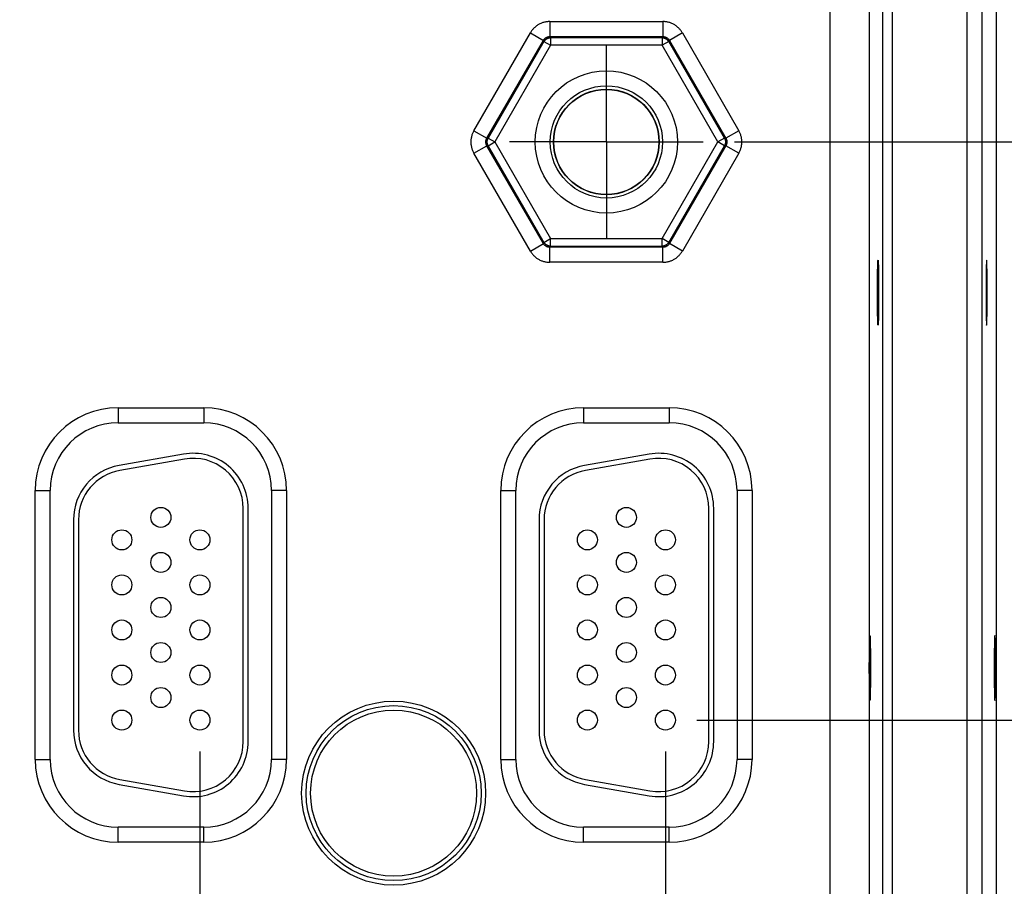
# Model space of a CAD drawing. Header units: inches. Extents: x 0 to 34, y 0 to 22.
# Tile 71 of 83: x 22 to 24, y 14.9 to 16.6. Entities that reach past the tile are written whole.
import ezdxf

# ---------------------------------------------------------------- set-up
doc = ezdxf.new("R2010")
doc.units = ezdxf.units.IN
doc.header["$LTSCALE"] = 1.87
doc.header["$MEASUREMENT"] = 0
doc.linetypes.add('CENTER', pattern=[0.6, 0.375, -0.075, 0.075, -0.075])
doc.layers.get('0').update_dxf_attribs({"linetype": 'CONTINUOUS'})
doc.layers.add('DEFAULT_1', color=7, linetype='CENTER')
doc.layers.add('DIMENSIONS', color=7, linetype='CONTINUOUS')
doc.styles.get("Standard").update_dxf_attribs({"font": 'txt', "width": 0.8})
doc.dimstyles.new('DIMSTYLE_1', dxfattribs={"dimtxt": 0.125, "dimasz": 0.18, "dimexe": 0.18, "dimexo": 0.0625, "dimgap": 0.09, "dimtad": 0, "dimtih": 1, "dimtoh": 1, "dimdec": 3, "dimzin": 4, "dimdsep": 46, "dimtxsty": 'STANDARD', "dimblk": '_FILLED', "dimblk1": '_FILLED', "dimblk2": '_FILLED', "dimcen": 0.09, "dimadec": 0, "dimazin": 0, "dimtp": 0.01, "dimtm": 0.01, "dimtfac": 1, "dimtdec": 3, "dimtofl": 0, "dimtmove": 0, "dimatfit": 3, "dimldrblk": '_FILLED', "dimfxl": 1, "dimtolj": 1, "dimtzin": 4, "dimarcsym": 0})

# ---------------------------------------------------------------- blocks, each defined once
blk = doc.blocks.new('_FILLED')
at = {"color": 0, "linetype": 'BYBLOCK'}
blk.add_solid([(0, 0), (-1, 0.174), (-1, -0.174)], dxfattribs=at)
blk = doc.blocks.new('*D6')
at = {"layer": 'DIMENSIONS', "color": 2, "linetype": 'CONTINUOUS'}
for p, q in [((22.409, 15.184), (22.409, 12.741)), ((23.339, 15.184), (23.339, 12.741)), ((22.409, 12.866), (22.049, 12.866)), ((23.339, 12.866), (23.9404, 12.866))]:
    blk.add_line(p, q, dxfattribs=at)
at = {"layer": 'DIMENSIONS', "color": 2, "linetype": 'CONTINUOUS', "xscale": 0.18, "yscale": 0.18, "zscale": 0.18}
blk.add_blockref('_FILLED', (22.409, 12.866), dxfattribs=at)
at = {"layer": 'DIMENSIONS', "color": 2, "linetype": 'CONTINUOUS', "xscale": 0.18, "yscale": 0.18, "zscale": 0.18, "rotation": 180}
blk.add_blockref('_FILLED', (23.339, 12.866), dxfattribs=at)
at = {"layer": 'DIMENSIONS', "color": 2, "linetype": 'CONTINUOUS', "width": 0.8}
for s, p in [('3x ', (24.0029, 12.8035)), ('.930', (24.3029, 12.8035)), ('[', (24.8279, 12.8035)), ('23.62', (24.9279, 12.8035)), (']', (25.4279, 12.8035))]:
    blk.add_text(s, height=0.125, dxfattribs=at).set_placement(p)
blk = doc.blocks.new('*D7')
at = {"layer": 'DIMENSIONS', "color": 2, "linetype": 'CONTINUOUS'}
for p, q in [((23.4015, 15.2465), (24.875, 15.2465)), ((24.75, 15.2465), (24.75, 14.8064)), ((24.75, 14.3663), (24.75, 14.8064)), ((24.75, 14.8064), (24.75, 14.1494)), ((24.0342, 14.3663), (24.875, 14.3663)), ((24.75, 14.1494), (24.9801, 14.1494))]:
    blk.add_line(p, q, dxfattribs=at)
at = {"layer": 'DIMENSIONS', "color": 2, "linetype": 'CONTINUOUS', "xscale": 0.18, "yscale": 0.18, "zscale": 0.18}
for p, rotation in [((24.75, 15.2465), 90), ((24.75, 14.3663), 270)]:
    blk.add_blockref('_FILLED', p, dxfattribs=dict(at, rotation=rotation))
at = {"layer": 'DIMENSIONS', "color": 2, "linetype": 'CONTINUOUS', "width": 0.8}
for s, p in [('[', (25.5676, 14.0869)), (']', (26.1676, 14.0869)), ('.880', (25.0426, 14.0869)), ('22.36', (25.6676, 14.0869))]:
    blk.add_text(s, height=0.125, dxfattribs=at).set_placement(p)
blk = doc.blocks.new('*D8')
at = {"layer": 'DIMENSIONS', "color": 2, "linetype": 'CONTINUOUS'}
for p, q in [((23.339, 15.184), (23.339, 13.491)), ((24, 14.3349), (24, 13.491)), ((23.339, 13.616), (22.979, 13.616)), ((24, 13.616), (24.54, 13.616))]:
    blk.add_line(p, q, dxfattribs=at)
at = {"layer": 'DIMENSIONS', "color": 2, "linetype": 'CONTINUOUS', "xscale": 0.18, "yscale": 0.18, "zscale": 0.18}
blk.add_blockref('_FILLED', (23.339, 13.616), dxfattribs=at)
at = {"layer": 'DIMENSIONS', "color": 2, "linetype": 'CONTINUOUS', "xscale": 0.18, "yscale": 0.18, "zscale": 0.18, "rotation": 180}
blk.add_blockref('_FILLED', (24, 13.616), dxfattribs=at)
at = {"layer": 'DIMENSIONS', "color": 2, "linetype": 'CONTINUOUS', "width": 0.8}
for s, p in [('.661', (24.6025, 13.5535)), ('[', (25.1275, 13.5535)), ('16.79', (25.2275, 13.5535)), (']', (25.7275, 13.5535))]:
    blk.add_text(s, height=0.125, dxfattribs=at).set_placement(p)
blk = doc.blocks.new('*D9')
at = {"layer": 'DIMENSIONS', "color": 2, "linetype": 'CONTINUOUS'}
for p, q in [((23.4769, 16.4015), (25.625, 16.4015)), ((25.5, 16.4015), (25.5, 15.6425)), ((25.5, 14.3663), (25.5, 15.3925)), ((24.0495, 14.3663), (25.625, 14.3663))]:
    blk.add_line(p, q, dxfattribs=at)
at = {"layer": 'DIMENSIONS', "color": 2, "linetype": 'CONTINUOUS', "xscale": 0.18, "yscale": 0.18, "zscale": 0.18}
for p, rotation in [((25.5, 16.4015), 90), ((25.5, 14.3663), 270)]:
    blk.add_blockref('_FILLED', p, dxfattribs=dict(at, rotation=rotation))
at = {"layer": 'DIMENSIONS', "color": 2, "linetype": 'CONTINUOUS', "width": 0.8}
for s, p in [('2.035', (24.8875, 15.455)), ('[', (25.5125, 15.455)), ('51.7', (25.6125, 15.455)), (']', (26.0125, 15.455))]:
    blk.add_text(s, height=0.125, dxfattribs=at).set_placement(p)

msp = doc.modelspace()

# ---------------------------------------------------------------- linework, layer by layer
at = {"color": 7, "linetype": 'CONTINUOUS'}
for p, q in [((23.941, 17.7348), (23.941, 14.4663)), ((23.971, 17.7348), (23.971, 14.4663)), ((24, 17.7203), (24, 14.4808)), ((23.6678, 14.5392), (23.6678, 17.6619)), ((23.7736, 14.5894), (23.7736, 17.6117)), ((23.7926, 14.5894), (23.7926, 17.6117)), ((23.7458, 17.5839), (23.7458, 14.6172)), ((23.1081, 16.642), (23.3338, 16.642)), ((23.1081, 16.642), (23.1081, 16.612)), ((23.3338, 16.642), (23.3338, 16.612)), ((22.9563, 16.424), (23.0691, 16.6195)), ((22.9822, 16.409), (23.0951, 16.6045)), ((23.0964, 16.6022), (22.9849, 16.409)), ((23.0691, 16.6195), (23.0951, 16.6045)), ((23.0951, 16.6045), (23.0964, 16.6022)), ((23.0964, 16.6022), (23.1094, 16.5947)), ((23.1081, 16.612), (23.3338, 16.612)), ((23.1081, 16.612), (23.1094, 16.6097)), ((23.3325, 16.6097), (23.1094, 16.6097)), ((23.1094, 16.6097), (23.1094, 16.5947)), ((23.3338, 16.612), (23.3325, 16.6097)), ((23.3325, 16.6097), (23.3325, 16.5947)), ((23.3455, 16.6022), (23.3325, 16.5947)), ((23.3468, 16.6045), (23.3455, 16.6022)), ((23.457, 16.409), (23.3455, 16.6022)), ((23.3728, 16.6195), (23.3468, 16.6045)), ((23.3468, 16.6045), (23.4597, 16.409)), ((23.3728, 16.6195), (23.4856, 16.424)), ((23.1094, 16.5947), (22.9979, 16.4015)), ((23.3325, 16.5947), (23.1094, 16.5947)), ((23.444, 16.4015), (23.3325, 16.5947)), ((22.9563, 16.424), (22.9822, 16.409)), ((22.9822, 16.409), (22.9849, 16.409)), ((22.9849, 16.409), (22.9979, 16.4015)), ((23.457, 16.409), (23.444, 16.4015)), ((23.4597, 16.409), (23.457, 16.409)), ((23.4856, 16.424), (23.4597, 16.409)), ((22.9563, 16.3791), (22.9822, 16.394)), ((22.9822, 16.394), (22.9849, 16.394)), ((23.0951, 16.1985), (22.9822, 16.394)), ((22.9849, 16.394), (22.9979, 16.4015)), ((22.9849, 16.394), (23.0964, 16.2009)), ((22.9979, 16.4015), (23.1094, 16.2084)), ((23.3325, 16.2084), (23.444, 16.4015)), ((23.3455, 16.2009), (23.457, 16.394)), ((23.4597, 16.394), (23.3468, 16.1985)), ((23.457, 16.394), (23.444, 16.4015)), ((23.4597, 16.394), (23.457, 16.394)), ((23.4856, 16.3791), (23.4597, 16.394)), ((23.0691, 16.1836), (22.9563, 16.3791)), ((23.4856, 16.3791), (23.3728, 16.1836)), ((23.0691, 16.1836), (23.0951, 16.1985)), ((23.0951, 16.1985), (23.0964, 16.2009)), ((23.0964, 16.2009), (23.1094, 16.2084)), ((23.1081, 16.1911), (23.1094, 16.1934)), ((23.3338, 16.1911), (23.1081, 16.1911)), ((23.1081, 16.1611), (23.1081, 16.1911)), ((23.1094, 16.2084), (23.3325, 16.2084)), ((23.1094, 16.1934), (23.1094, 16.2084)), ((23.1094, 16.1934), (23.3325, 16.1934)), ((23.3455, 16.2009), (23.3325, 16.2084)), ((23.3325, 16.1934), (23.3325, 16.2084)), ((23.3338, 16.1911), (23.3325, 16.1934)), ((23.3338, 16.1611), (23.3338, 16.1911)), ((23.3468, 16.1985), (23.3455, 16.2009)), ((23.3728, 16.1836), (23.3468, 16.1985)), ((23.3338, 16.1611), (23.1081, 16.1611)), ((22.2455, 15.8706), (22.4165, 15.8706)), ((22.2455, 15.8706), (22.2455, 15.8406)), ((22.4165, 15.8706), (22.4165, 15.8406)), ((23.1755, 15.8706), (23.3465, 15.8706)), ((23.1755, 15.8706), (23.1755, 15.8406)), ((23.3465, 15.8706), (23.3465, 15.8406)), ((22.2455, 15.8406), (22.4165, 15.8406)), ((23.1755, 15.8406), (23.3465, 15.8406)), ((22.3764, 15.7779), (22.2474, 15.7551)), ((23.3064, 15.7779), (23.1774, 15.7551)), ((22.3781, 15.768), (22.2491, 15.7453)), ((23.3081, 15.768), (23.1791, 15.7453)), ((22.0799, 15.705), (22.1099, 15.705)), ((22.0799, 15.168), (22.0799, 15.705)), ((22.1099, 15.168), (22.1099, 15.705)), ((22.582, 15.705), (22.552, 15.705)), ((22.552, 15.705), (22.552, 15.168)), ((22.582, 15.705), (22.582, 15.168)), ((23.0099, 15.705), (23.0399, 15.705)), ((23.0099, 15.168), (23.0099, 15.705)), ((23.0399, 15.168), (23.0399, 15.705)), ((23.512, 15.705), (23.482, 15.705)), ((23.482, 15.705), (23.482, 15.168)), ((23.512, 15.705), (23.512, 15.168)), ((22.4955, 15.2035), (22.4955, 15.6695)), ((22.5055, 15.2035), (22.5055, 15.6695)), ((23.4255, 15.2035), (23.4255, 15.6695)), ((23.4355, 15.2035), (23.4355, 15.6695)), ((22.1565, 15.6468), (22.1565, 15.2263)), ((22.1665, 15.6468), (22.1665, 15.2263)), ((23.0865, 15.6468), (23.0865, 15.2263)), ((23.0965, 15.6468), (23.0965, 15.2263)), ((22.0799, 15.168), (22.1099, 15.168)), ((22.582, 15.168), (22.552, 15.168)), ((23.0099, 15.168), (23.0399, 15.168)), ((23.512, 15.168), (23.482, 15.168)), ((22.2491, 15.1278), (22.3781, 15.1051)), ((23.1791, 15.1278), (23.3081, 15.1051)), ((22.2474, 15.118), (22.3764, 15.0952)), ((23.1774, 15.118), (23.3064, 15.0952)), ((22.4165, 15.0325), (22.2455, 15.0325)), ((22.2455, 15.0025), (22.2455, 15.0325)), ((22.4165, 15.0025), (22.4165, 15.0325)), ((23.3465, 15.0325), (23.1755, 15.0325)), ((23.1755, 15.0025), (23.1755, 15.0325)), ((23.3465, 15.0025), (23.3465, 15.0325)), ((22.4165, 15.0025), (22.2455, 15.0025)), ((23.3465, 15.0025), (23.1755, 15.0025))]:
    msp.add_line(p, q, dxfattribs=at)
for centre, radius in [((23.221, 16.4015), 0.1421), ((23.221, 16.4015), 0.1121), ((23.221, 16.4015), 0.1055), ((23.221, 16.4015), 0.105), ((22.331, 15.6515), 0.02), ((23.261, 15.6515), 0.02), ((22.253, 15.6065), 0.02), ((22.409, 15.6065), 0.02), ((23.183, 15.6065), 0.02), ((23.339, 15.6065), 0.02), ((22.331, 15.5615), 0.02), ((23.261, 15.5615), 0.02), ((22.253, 15.5165), 0.02), ((22.409, 15.5165), 0.02), ((23.183, 15.5165), 0.02), ((23.339, 15.5165), 0.02), ((22.331, 15.4715), 0.02), ((23.261, 15.4715), 0.02), ((22.253, 15.4265), 0.02), ((22.409, 15.4265), 0.02), ((23.183, 15.4265), 0.02), ((23.339, 15.4265), 0.02), ((22.331, 15.3815), 0.02), ((23.261, 15.3815), 0.02), ((22.253, 15.3365), 0.02), ((22.409, 15.3365), 0.02), ((23.183, 15.3365), 0.02), ((23.339, 15.3365), 0.02), ((22.331, 15.2915), 0.02), ((23.261, 15.2915), 0.02), ((22.796, 15.1005), 0.1838), ((22.253, 15.2465), 0.02), ((22.409, 15.2465), 0.02), ((22.796, 15.1005), 0.1748), ((22.796, 15.1005), 0.1748), ((22.796, 15.1005), 0.1658), ((23.183, 15.2465), 0.02), ((23.339, 15.2465), 0.02)]:
    msp.add_circle(centre, radius, dxfattribs=at)
for centre, radius, start, end in [((22.2455, 15.705), 0.1655, 90, 180), ((22.4165, 15.705), 0.1655, 0, 90), ((23.1755, 15.705), 0.1655, 90, 180), ((23.3465, 15.705), 0.1655, 0, 90), ((22.2455, 15.705), 0.1355, 90, 180), ((22.4165, 15.705), 0.1355, 0, 90), ((23.1755, 15.705), 0.1355, 90, 180), ((23.3465, 15.705), 0.1355, 0, 90), ((22.3955, 15.6695), 0.11, 0, 100), ((23.3255, 15.6695), 0.11, 0, 100), ((22.3955, 15.6695), 0.1, 0, 100), ((23.3255, 15.6695), 0.1, 0, 100), ((22.2665, 15.6468), 0.11, 100, 180), ((22.2665, 15.6468), 0.1, 100, 180), ((23.1965, 15.6468), 0.11, 100, 180), ((23.1965, 15.6468), 0.1, 100, 180), ((22.2665, 15.2263), 0.11, 180, 260), ((22.2665, 15.2263), 0.1, 180, 260), ((23.1965, 15.2263), 0.11, 180, 260), ((23.1965, 15.2263), 0.1, 180, 260), ((22.3955, 15.2035), 0.11, 260, 360), ((22.3955, 15.2035), 0.1, 260, 360), ((23.3255, 15.2035), 0.11, 260, 360), ((23.3255, 15.2035), 0.1, 260, 360), ((22.2455, 15.168), 0.1655, 180, 270), ((22.2455, 15.168), 0.1355, 180, 270), ((22.4165, 15.168), 0.1355, 270, 360), ((22.4165, 15.168), 0.1655, 270, 360), ((23.1755, 15.168), 0.1655, 180, 270), ((23.1755, 15.168), 0.1355, 180, 270), ((23.3465, 15.168), 0.1355, 270, 360), ((23.3465, 15.168), 0.1655, 270, 360)]:
    msp.add_arc(centre, radius, start, end, dxfattribs=at)
for points, knots in [([(23.1081, 16.642), (23.1071, 16.642), (23.105, 16.6419), (23.1019, 16.6416), (23.0988, 16.6411), (23.0957, 16.6403), (23.0927, 16.6394), (23.0898, 16.6382), (23.087, 16.6368), (23.0842, 16.6352), (23.0816, 16.6334), (23.0791, 16.6315), (23.0768, 16.6294), (23.0746, 16.6271), (23.0726, 16.6247), (23.0708, 16.6222), (23.0697, 16.6204), (23.0691, 16.6195)], [0, 0, 0, 0, 0.065846, 0.132034, 0.198526, 0.265271, 0.33221, 0.399283, 0.466431, 0.533602, 0.600748, 0.667814, 0.734746, 0.801485, 0.867972, 0.934157, 1, 1, 1, 1]), ([(23.3728, 16.6195), (23.3723, 16.6204), (23.3712, 16.6222), (23.3693, 16.6247), (23.3673, 16.6271), (23.3651, 16.6294), (23.3628, 16.6315), (23.3603, 16.6334), (23.3577, 16.6352), (23.3549, 16.6368), (23.3521, 16.6382), (23.3492, 16.6394), (23.3462, 16.6403), (23.3431, 16.6411), (23.34, 16.6416), (23.3369, 16.6419), (23.3349, 16.642), (23.3338, 16.642)], [0, 0, 0, 0, 0.065846, 0.132034, 0.198526, 0.265271, 0.33221, 0.399283, 0.466431, 0.533602, 0.600748, 0.667814, 0.734746, 0.801485, 0.867972, 0.934157, 1, 1, 1, 1]), ([(23.0951, 16.6045), (23.0953, 16.6049), (23.0958, 16.6056), (23.0966, 16.6067), (23.0975, 16.6077), (23.0984, 16.6085), (23.0995, 16.6093), (23.1006, 16.61), (23.1017, 16.6106), (23.1029, 16.6111), (23.1042, 16.6115), (23.1055, 16.6118), (23.1068, 16.612), (23.1076, 16.612), (23.1081, 16.612)], [0, 0, 0, 0, 0.083401, 0.166741, 0.250039, 0.333304, 0.416548, 0.49979, 0.583042, 0.666323, 0.749646, 0.833025, 0.916468, 1, 1, 1, 1]), ([(23.0964, 16.6022), (23.0967, 16.6026), (23.0971, 16.6033), (23.0979, 16.6044), (23.0988, 16.6053), (23.0998, 16.6062), (23.1008, 16.607), (23.1019, 16.6077), (23.1031, 16.6083), (23.1043, 16.6088), (23.1055, 16.6092), (23.1068, 16.6095), (23.1081, 16.6097), (23.109, 16.6097), (23.1094, 16.6097)], [0, 0, 0, 0, 0.083325, 0.166654, 0.249987, 0.333323, 0.416661, 0.5, 0.583339, 0.666677, 0.750013, 0.833346, 0.916675, 1, 1, 1, 1]), ([(23.3325, 16.6097), (23.3329, 16.6097), (23.3338, 16.6097), (23.3351, 16.6095), (23.3363, 16.6092), (23.3376, 16.6088), (23.3388, 16.6083), (23.3399, 16.6077), (23.3411, 16.607), (23.3421, 16.6062), (23.3431, 16.6053), (23.344, 16.6044), (23.3448, 16.6033), (23.3452, 16.6026), (23.3455, 16.6022)], [0, 0, 0, 0, 0.082784, 0.165176, 0.247563, 0.330222, 0.413313, 0.496879, 0.580865, 0.665127, 0.749451, 0.833574, 0.917197, 1, 1, 1, 1]), ([(23.3338, 16.612), (23.3343, 16.612), (23.3351, 16.612), (23.3364, 16.6118), (23.3377, 16.6115), (23.339, 16.6111), (23.3402, 16.6106), (23.3413, 16.61), (23.3424, 16.6093), (23.3435, 16.6085), (23.3444, 16.6077), (23.3453, 16.6067), (23.3461, 16.6057), (23.3466, 16.6049), (23.3468, 16.6045)], [0, 0, 0, 0, 0.083401, 0.166741, 0.250039, 0.333304, 0.416548, 0.49979, 0.583042, 0.666323, 0.749646, 0.833025, 0.916468, 1, 1, 1, 1]), ([(22.9563, 16.424), (22.9557, 16.4231), (22.9548, 16.4213), (22.9535, 16.4185), (22.9524, 16.4155), (22.9516, 16.4125), (22.9509, 16.4094), (22.9505, 16.4063), (22.9502, 16.4031), (22.9502, 16.4), (22.9505, 16.3968), (22.9509, 16.3937), (22.9516, 16.3906), (22.9524, 16.3876), (22.9535, 16.3846), (22.9548, 16.3818), (22.9557, 16.3799), (22.9563, 16.3791)], [0, 0, 0, 0, 0.065846, 0.132034, 0.198526, 0.265271, 0.33221, 0.399283, 0.466431, 0.533602, 0.600748, 0.667814, 0.734746, 0.801485, 0.867972, 0.934157, 1, 1, 1, 1]), ([(22.9822, 16.394), (22.982, 16.3944), (22.9816, 16.3952), (22.9811, 16.3964), (22.9807, 16.3977), (22.9804, 16.3989), (22.9803, 16.4002), (22.9802, 16.4015), (22.9803, 16.4028), (22.9804, 16.4041), (22.9807, 16.4054), (22.9811, 16.4067), (22.9816, 16.4079), (22.982, 16.4087), (22.9822, 16.409)], [0, 0, 0, 0, 0.083401, 0.166741, 0.250039, 0.333304, 0.416548, 0.49979, 0.583042, 0.666323, 0.749646, 0.833025, 0.916468, 1, 1, 1, 1]), ([(22.9849, 16.394), (22.9847, 16.3944), (22.9843, 16.3952), (22.9838, 16.3964), (22.9834, 16.3976), (22.9831, 16.3989), (22.983, 16.4002), (22.9829, 16.4015), (22.9829, 16.4028), (22.9831, 16.4041), (22.9834, 16.4054), (22.9838, 16.4067), (22.9843, 16.4079), (22.9847, 16.4087), (22.9849, 16.409)], [0, 0, 0, 0, 0.082784, 0.165176, 0.247563, 0.330222, 0.413313, 0.496879, 0.580865, 0.665127, 0.749451, 0.833574, 0.917197, 1, 1, 1, 1]), ([(23.457, 16.409), (23.4572, 16.4087), (23.4576, 16.4079), (23.4581, 16.4067), (23.4585, 16.4054), (23.4588, 16.4041), (23.459, 16.4028), (23.459, 16.4015), (23.459, 16.4002), (23.4588, 16.3989), (23.4585, 16.3976), (23.4581, 16.3964), (23.4576, 16.3952), (23.4572, 16.3944), (23.457, 16.394)], [0, 0, 0, 0, 0.082803, 0.166426, 0.250549, 0.334873, 0.419135, 0.503121, 0.586687, 0.669778, 0.752437, 0.834824, 0.917216, 1, 1, 1, 1]), ([(23.4597, 16.409), (23.4599, 16.4087), (23.4603, 16.4079), (23.4608, 16.4067), (23.4612, 16.4054), (23.4615, 16.4041), (23.4617, 16.4029), (23.4617, 16.4015), (23.4617, 16.4002), (23.4615, 16.3989), (23.4612, 16.3977), (23.4608, 16.3964), (23.4603, 16.3952), (23.4599, 16.3944), (23.4597, 16.394)], [0, 0, 0, 0, 0.083401, 0.166741, 0.250039, 0.333304, 0.416548, 0.49979, 0.583042, 0.666323, 0.749646, 0.833025, 0.916468, 1, 1, 1, 1]), ([(23.4856, 16.3791), (23.4862, 16.3799), (23.4871, 16.3818), (23.4884, 16.3846), (23.4895, 16.3876), (23.4904, 16.3906), (23.491, 16.3937), (23.4915, 16.3968), (23.4917, 16.4), (23.4917, 16.4031), (23.4915, 16.4063), (23.491, 16.4094), (23.4904, 16.4125), (23.4895, 16.4155), (23.4884, 16.4185), (23.4871, 16.4213), (23.4862, 16.4231), (23.4856, 16.424)], [0, 0, 0, 0, 0.065846, 0.132034, 0.198526, 0.265271, 0.33221, 0.399283, 0.466431, 0.533602, 0.600748, 0.667814, 0.734746, 0.801485, 0.867972, 0.934157, 1, 1, 1, 1]), ([(23.1081, 16.1911), (23.1076, 16.1911), (23.1068, 16.1911), (23.1055, 16.1913), (23.1042, 16.1915), (23.1029, 16.1919), (23.1017, 16.1924), (23.1006, 16.193), (23.0995, 16.1937), (23.0984, 16.1945), (23.0975, 16.1954), (23.0966, 16.1964), (23.0958, 16.1974), (23.0953, 16.1982), (23.0951, 16.1985)], [0, 0, 0, 0, 0.083401, 0.166741, 0.250039, 0.333304, 0.416548, 0.49979, 0.583042, 0.666323, 0.749646, 0.833025, 0.916468, 1, 1, 1, 1]), ([(23.1094, 16.1934), (23.109, 16.1934), (23.1081, 16.1934), (23.1068, 16.1936), (23.1055, 16.1939), (23.1043, 16.1943), (23.1031, 16.1948), (23.1019, 16.1954), (23.1008, 16.1961), (23.0998, 16.1969), (23.0988, 16.1978), (23.0979, 16.1987), (23.0971, 16.1998), (23.0967, 16.2005), (23.0964, 16.2009)], [0, 0, 0, 0, 0.083325, 0.166654, 0.249987, 0.333323, 0.416661, 0.5, 0.583339, 0.666677, 0.750013, 0.833346, 0.916675, 1, 1, 1, 1]), ([(23.3455, 16.2009), (23.3452, 16.2005), (23.3448, 16.1998), (23.344, 16.1987), (23.3431, 16.1978), (23.3421, 16.1969), (23.3411, 16.1961), (23.34, 16.1954), (23.3388, 16.1948), (23.3376, 16.1943), (23.3364, 16.1939), (23.3351, 16.1936), (23.3338, 16.1934), (23.3329, 16.1934), (23.3325, 16.1934)], [0, 0, 0, 0, 0.083325, 0.166654, 0.249987, 0.333323, 0.416661, 0.5, 0.583339, 0.666677, 0.750013, 0.833346, 0.916675, 1, 1, 1, 1]), ([(23.3468, 16.1985), (23.3466, 16.1982), (23.3461, 16.1974), (23.3453, 16.1964), (23.3444, 16.1954), (23.3435, 16.1945), (23.3424, 16.1937), (23.3413, 16.193), (23.3402, 16.1924), (23.339, 16.1919), (23.3377, 16.1915), (23.3364, 16.1913), (23.3351, 16.1911), (23.3343, 16.1911), (23.3338, 16.1911)], [0, 0, 0, 0, 0.083401, 0.166741, 0.250039, 0.333304, 0.416548, 0.49979, 0.583042, 0.666323, 0.749646, 0.833025, 0.916468, 1, 1, 1, 1]), ([(23.0691, 16.1836), (23.0697, 16.1827), (23.0708, 16.1809), (23.0726, 16.1784), (23.0746, 16.176), (23.0768, 16.1737), (23.0791, 16.1716), (23.0816, 16.1696), (23.0842, 16.1679), (23.087, 16.1663), (23.0898, 16.1649), (23.0927, 16.1637), (23.0957, 16.1628), (23.0988, 16.162), (23.1019, 16.1615), (23.105, 16.1611), (23.1071, 16.1611), (23.1081, 16.1611)], [0, 0, 0, 0, 0.065846, 0.132034, 0.198526, 0.265271, 0.33221, 0.399283, 0.466431, 0.533602, 0.600748, 0.667814, 0.734746, 0.801485, 0.867972, 0.934157, 1, 1, 1, 1]), ([(23.3338, 16.1611), (23.3349, 16.1611), (23.3369, 16.1611), (23.34, 16.1615), (23.3431, 16.162), (23.3462, 16.1628), (23.3492, 16.1637), (23.3521, 16.1649), (23.3549, 16.1663), (23.3577, 16.1679), (23.3603, 16.1696), (23.3628, 16.1716), (23.3651, 16.1737), (23.3673, 16.176), (23.3693, 16.1784), (23.3712, 16.1809), (23.3723, 16.1827), (23.3728, 16.1836)], [0, 0, 0, 0, 0.065846, 0.132034, 0.198526, 0.265271, 0.33221, 0.399283, 0.466431, 0.533602, 0.600748, 0.667814, 0.734746, 0.801485, 0.867972, 0.934157, 1, 1, 1, 1]), ([(23.7638, 16.0356), (23.7637, 16.0356), (23.7637, 16.0358), (23.7636, 16.0362), (23.7636, 16.0369), (23.7635, 16.0378), (23.7634, 16.039), (23.7633, 16.0404), (23.7633, 16.0421), (23.7632, 16.044), (23.7632, 16.0462), (23.7631, 16.0486), (23.763, 16.0511), (23.763, 16.0539), (23.7629, 16.0569), (23.7629, 16.0601), (23.7628, 16.0634), (23.7628, 16.0669), (23.7628, 16.0705), (23.7627, 16.0743), (23.7627, 16.0781), (23.7627, 16.0821), (23.7627, 16.0861), (23.7627, 16.0902), (23.7626, 16.0943), (23.7626, 16.0985), (23.7626, 16.1026), (23.7626, 16.1068), (23.7627, 16.1109), (23.7627, 16.115), (23.7627, 16.119), (23.7627, 16.1229), (23.7627, 16.1268), (23.7628, 16.1305), (23.7628, 16.1342), (23.7628, 16.1377), (23.7629, 16.141), (23.7629, 16.1442), (23.763, 16.1471), (23.763, 16.1499), (23.7631, 16.1525), (23.7632, 16.1549), (23.7632, 16.1571), (23.7633, 16.159), (23.7633, 16.1607), (23.7634, 16.1621), (23.7635, 16.1633), (23.7636, 16.1642), (23.7636, 16.1649), (23.7637, 16.1652), (23.7637, 16.1655), (23.7638, 16.1655)], [0, 0, 0, 0, 0.001167, 0.004296, 0.009443, 0.016584, 0.025711, 0.0368, 0.049784, 0.064586, 0.081202, 0.099556, 0.119532, 0.14104, 0.164068, 0.188488, 0.214145, 0.240962, 0.268896, 0.297778, 0.327431, 0.357816, 0.388832, 0.420287, 0.452004, 0.483968, 0.516032, 0.547996, 0.579713, 0.611168, 0.642184, 0.672569, 0.702222, 0.731104, 0.759038, 0.785855, 0.811512, 0.835932, 0.85896, 0.880468, 0.900444, 0.918798, 0.935414, 0.950216, 0.9632, 0.974289, 0.983416, 0.990557, 0.995704, 0.998833, 1, 1, 1, 1]), ([(23.7638, 16.1655), (23.7638, 16.1655), (23.7639, 16.1652), (23.7639, 16.1649), (23.764, 16.1642), (23.7641, 16.1633), (23.7641, 16.1621), (23.7642, 16.1607), (23.7643, 16.159), (23.7643, 16.1571), (23.7644, 16.1549), (23.7645, 16.1525), (23.7645, 16.1499), (23.7646, 16.1471), (23.7646, 16.1442), (23.7647, 16.141), (23.7647, 16.1377), (23.7647, 16.1342), (23.7648, 16.1305), (23.7648, 16.1268), (23.7648, 16.1229), (23.7649, 16.119), (23.7649, 16.115), (23.7649, 16.1109), (23.7649, 16.1068), (23.7649, 16.1026), (23.7649, 16.0985), (23.7649, 16.0943), (23.7649, 16.0902), (23.7649, 16.0861), (23.7649, 16.0821), (23.7648, 16.0781), (23.7648, 16.0743), (23.7648, 16.0705), (23.7647, 16.0669), (23.7647, 16.0634), (23.7647, 16.0601), (23.7646, 16.0569), (23.7646, 16.0539), (23.7645, 16.0511), (23.7645, 16.0486), (23.7644, 16.0462), (23.7643, 16.044), (23.7643, 16.0421), (23.7642, 16.0404), (23.7641, 16.039), (23.7641, 16.0378), (23.764, 16.0369), (23.7639, 16.0362), (23.7639, 16.0358), (23.7638, 16.0356), (23.7638, 16.0356)], [0, 0, 0, 0, 0.001167, 0.004296, 0.009443, 0.016584, 0.025711, 0.0368, 0.049784, 0.064586, 0.081202, 0.099556, 0.119532, 0.14104, 0.164068, 0.188488, 0.214145, 0.240962, 0.268896, 0.297778, 0.327431, 0.357816, 0.388832, 0.420287, 0.452004, 0.483968, 0.516032, 0.547996, 0.579713, 0.611168, 0.642184, 0.672569, 0.702222, 0.731104, 0.759038, 0.785855, 0.811512, 0.835932, 0.85896, 0.880468, 0.900444, 0.918798, 0.935414, 0.950216, 0.9632, 0.974289, 0.983416, 0.990557, 0.995704, 0.998833, 1, 1, 1, 1]), ([(23.9806, 16.1655), (23.9806, 16.1655), (23.9806, 16.1652), (23.9805, 16.1649), (23.9804, 16.1642), (23.9804, 16.1633), (23.9803, 16.1621), (23.9802, 16.1607), (23.9802, 16.159), (23.9801, 16.1571), (23.98, 16.1549), (23.98, 16.1525), (23.9799, 16.1499), (23.9799, 16.1471), (23.9798, 16.1442), (23.9798, 16.141), (23.9797, 16.1377), (23.9797, 16.1342), (23.9796, 16.1305), (23.9796, 16.1268), (23.9796, 16.1229), (23.9796, 16.119), (23.9795, 16.115), (23.9795, 16.1109), (23.9795, 16.1068), (23.9795, 16.1026), (23.9795, 16.0985), (23.9795, 16.0943), (23.9795, 16.0902), (23.9795, 16.0861), (23.9796, 16.0821), (23.9796, 16.0781), (23.9796, 16.0743), (23.9796, 16.0705), (23.9797, 16.0669), (23.9797, 16.0634), (23.9798, 16.0601), (23.9798, 16.0569), (23.9799, 16.0539), (23.9799, 16.0511), (23.98, 16.0486), (23.98, 16.0462), (23.9801, 16.044), (23.9802, 16.0421), (23.9802, 16.0404), (23.9803, 16.039), (23.9804, 16.0378), (23.9804, 16.0369), (23.9805, 16.0362), (23.9806, 16.0358), (23.9806, 16.0356), (23.9806, 16.0356)], [0, 0, 0, 0, 0.001167, 0.004296, 0.009443, 0.016584, 0.025711, 0.0368, 0.049784, 0.064586, 0.081202, 0.099556, 0.119532, 0.14104, 0.164068, 0.188488, 0.214145, 0.240962, 0.268896, 0.297778, 0.327431, 0.357816, 0.388832, 0.420287, 0.452004, 0.483968, 0.516032, 0.547996, 0.579713, 0.611168, 0.642184, 0.672569, 0.702222, 0.731104, 0.759038, 0.785855, 0.811512, 0.835932, 0.85896, 0.880468, 0.900444, 0.918798, 0.935414, 0.950216, 0.9632, 0.974289, 0.983416, 0.990557, 0.995704, 0.998833, 1, 1, 1, 1]), ([(23.9806, 16.0356), (23.9807, 16.0356), (23.9807, 16.0358), (23.9808, 16.0362), (23.9809, 16.0369), (23.9809, 16.0378), (23.981, 16.039), (23.9811, 16.0404), (23.9811, 16.0421), (23.9812, 16.044), (23.9813, 16.0462), (23.9813, 16.0486), (23.9814, 16.0511), (23.9814, 16.0539), (23.9815, 16.0569), (23.9815, 16.0601), (23.9816, 16.0634), (23.9816, 16.0669), (23.9817, 16.0705), (23.9817, 16.0743), (23.9817, 16.0781), (23.9817, 16.0821), (23.9818, 16.0861), (23.9818, 16.0902), (23.9818, 16.0943), (23.9818, 16.0985), (23.9818, 16.1026), (23.9818, 16.1068), (23.9818, 16.1109), (23.9818, 16.115), (23.9817, 16.119), (23.9817, 16.1229), (23.9817, 16.1268), (23.9817, 16.1305), (23.9816, 16.1342), (23.9816, 16.1377), (23.9815, 16.141), (23.9815, 16.1442), (23.9814, 16.1471), (23.9814, 16.1499), (23.9813, 16.1525), (23.9813, 16.1549), (23.9812, 16.1571), (23.9811, 16.159), (23.9811, 16.1607), (23.981, 16.1621), (23.9809, 16.1633), (23.9809, 16.1642), (23.9808, 16.1649), (23.9807, 16.1652), (23.9807, 16.1655), (23.9806, 16.1655)], [0, 0, 0, 0, 0.001167, 0.004296, 0.009443, 0.016584, 0.025711, 0.0368, 0.049784, 0.064586, 0.081202, 0.099556, 0.119532, 0.14104, 0.164068, 0.188488, 0.214145, 0.240962, 0.268896, 0.297778, 0.327431, 0.357816, 0.388832, 0.420287, 0.452004, 0.483968, 0.516032, 0.547996, 0.579713, 0.611168, 0.642184, 0.672569, 0.702222, 0.731104, 0.759038, 0.785855, 0.811512, 0.835932, 0.85896, 0.880468, 0.900444, 0.918798, 0.935414, 0.950216, 0.9632, 0.974289, 0.983416, 0.990557, 0.995704, 0.998833, 1, 1, 1, 1]), ([(23.7475, 15.2856), (23.7474, 15.2856), (23.7474, 15.2858), (23.7473, 15.2862), (23.7472, 15.2869), (23.7472, 15.2878), (23.7471, 15.289), (23.747, 15.2904), (23.747, 15.2921), (23.7469, 15.294), (23.7468, 15.2962), (23.7468, 15.2986), (23.7467, 15.3011), (23.7467, 15.3039), (23.7466, 15.3069), (23.7466, 15.3101), (23.7465, 15.3134), (23.7465, 15.3169), (23.7465, 15.3205), (23.7464, 15.3243), (23.7464, 15.3281), (23.7464, 15.3321), (23.7464, 15.3361), (23.7463, 15.3402), (23.7463, 15.3443), (23.7463, 15.3485), (23.7463, 15.3526), (23.7463, 15.3568), (23.7463, 15.3609), (23.7464, 15.365), (23.7464, 15.369), (23.7464, 15.3729), (23.7464, 15.3768), (23.7465, 15.3805), (23.7465, 15.3842), (23.7465, 15.3877), (23.7466, 15.391), (23.7466, 15.3942), (23.7467, 15.3971), (23.7467, 15.3999), (23.7468, 15.4025), (23.7468, 15.4049), (23.7469, 15.4071), (23.747, 15.409), (23.747, 15.4107), (23.7471, 15.4121), (23.7472, 15.4133), (23.7472, 15.4142), (23.7473, 15.4149), (23.7474, 15.4152), (23.7474, 15.4155), (23.7475, 15.4155)], [0, 0, 0, 0, 0.001167, 0.004296, 0.009443, 0.016584, 0.025711, 0.0368, 0.049784, 0.064586, 0.081202, 0.099556, 0.119532, 0.14104, 0.164068, 0.188488, 0.214145, 0.240962, 0.268896, 0.297778, 0.327431, 0.357816, 0.388832, 0.420287, 0.452004, 0.483968, 0.516032, 0.547996, 0.579713, 0.611168, 0.642184, 0.672569, 0.702222, 0.731104, 0.759038, 0.785855, 0.811512, 0.835932, 0.85896, 0.880468, 0.900444, 0.918798, 0.935414, 0.950216, 0.9632, 0.974289, 0.983416, 0.990557, 0.995704, 0.998833, 1, 1, 1, 1]), ([(23.7475, 15.4155), (23.7475, 15.4155), (23.7475, 15.4152), (23.7476, 15.4149), (23.7477, 15.4142), (23.7478, 15.4133), (23.7478, 15.4121), (23.7479, 15.4107), (23.748, 15.409), (23.748, 15.4071), (23.7481, 15.4049), (23.7481, 15.4025), (23.7482, 15.3999), (23.7482, 15.3971), (23.7483, 15.3942), (23.7483, 15.391), (23.7484, 15.3877), (23.7484, 15.3842), (23.7485, 15.3805), (23.7485, 15.3768), (23.7485, 15.3729), (23.7485, 15.369), (23.7486, 15.365), (23.7486, 15.3609), (23.7486, 15.3568), (23.7486, 15.3526), (23.7486, 15.3485), (23.7486, 15.3443), (23.7486, 15.3402), (23.7486, 15.3361), (23.7485, 15.3321), (23.7485, 15.3281), (23.7485, 15.3243), (23.7485, 15.3205), (23.7484, 15.3169), (23.7484, 15.3134), (23.7483, 15.3101), (23.7483, 15.3069), (23.7482, 15.3039), (23.7482, 15.3011), (23.7481, 15.2986), (23.7481, 15.2962), (23.748, 15.294), (23.748, 15.2921), (23.7479, 15.2904), (23.7478, 15.289), (23.7478, 15.2878), (23.7477, 15.2869), (23.7476, 15.2862), (23.7475, 15.2858), (23.7475, 15.2856), (23.7475, 15.2856)], [0, 0, 0, 0, 0.001167, 0.004296, 0.009443, 0.016584, 0.025711, 0.0368, 0.049784, 0.064586, 0.081202, 0.099556, 0.119532, 0.14104, 0.164068, 0.188488, 0.214145, 0.240962, 0.268896, 0.297778, 0.327431, 0.357816, 0.388832, 0.420287, 0.452004, 0.483968, 0.516032, 0.547996, 0.579713, 0.611168, 0.642184, 0.672569, 0.702222, 0.731104, 0.759038, 0.785855, 0.811512, 0.835932, 0.85896, 0.880468, 0.900444, 0.918798, 0.935414, 0.950216, 0.9632, 0.974289, 0.983416, 0.990557, 0.995704, 0.998833, 1, 1, 1, 1]), ([(23.997, 15.4155), (23.9969, 15.4155), (23.9969, 15.4152), (23.9968, 15.4149), (23.9967, 15.4142), (23.9967, 15.4133), (23.9966, 15.4121), (23.9965, 15.4107), (23.9965, 15.409), (23.9964, 15.4071), (23.9963, 15.4049), (23.9963, 15.4025), (23.9962, 15.3999), (23.9962, 15.3971), (23.9961, 15.3942), (23.9961, 15.391), (23.996, 15.3877), (23.996, 15.3842), (23.996, 15.3805), (23.9959, 15.3768), (23.9959, 15.3729), (23.9959, 15.369), (23.9959, 15.365), (23.9958, 15.3609), (23.9958, 15.3568), (23.9958, 15.3526), (23.9958, 15.3485), (23.9958, 15.3443), (23.9958, 15.3402), (23.9959, 15.3361), (23.9959, 15.3321), (23.9959, 15.3281), (23.9959, 15.3243), (23.996, 15.3205), (23.996, 15.3169), (23.996, 15.3134), (23.9961, 15.3101), (23.9961, 15.3069), (23.9962, 15.3039), (23.9962, 15.3011), (23.9963, 15.2986), (23.9963, 15.2962), (23.9964, 15.294), (23.9965, 15.2921), (23.9965, 15.2904), (23.9966, 15.289), (23.9967, 15.2878), (23.9967, 15.2869), (23.9968, 15.2862), (23.9969, 15.2858), (23.9969, 15.2856), (23.997, 15.2856)], [0, 0, 0, 0, 0.001167, 0.004296, 0.009443, 0.016584, 0.025711, 0.0368, 0.049784, 0.064586, 0.081202, 0.099556, 0.119532, 0.14104, 0.164068, 0.188488, 0.214145, 0.240962, 0.268896, 0.297778, 0.327431, 0.357816, 0.388832, 0.420287, 0.452004, 0.483968, 0.516032, 0.547996, 0.579713, 0.611168, 0.642184, 0.672569, 0.702222, 0.731104, 0.759038, 0.785855, 0.811512, 0.835932, 0.85896, 0.880468, 0.900444, 0.918798, 0.935414, 0.950216, 0.9632, 0.974289, 0.983416, 0.990557, 0.995704, 0.998833, 1, 1, 1, 1]), ([(23.997, 15.2856), (23.997, 15.2856), (23.9971, 15.2858), (23.9971, 15.2862), (23.9972, 15.2869), (23.9973, 15.2878), (23.9973, 15.289), (23.9974, 15.2904), (23.9975, 15.2921), (23.9975, 15.294), (23.9976, 15.2962), (23.9977, 15.2986), (23.9977, 15.3011), (23.9978, 15.3039), (23.9978, 15.3069), (23.9979, 15.3101), (23.9979, 15.3134), (23.9979, 15.3169), (23.998, 15.3205), (23.998, 15.3243), (23.998, 15.3281), (23.9981, 15.3321), (23.9981, 15.3361), (23.9981, 15.3402), (23.9981, 15.3443), (23.9981, 15.3485), (23.9981, 15.3526), (23.9981, 15.3568), (23.9981, 15.3609), (23.9981, 15.365), (23.9981, 15.369), (23.998, 15.3729), (23.998, 15.3768), (23.998, 15.3805), (23.9979, 15.3842), (23.9979, 15.3877), (23.9979, 15.391), (23.9978, 15.3942), (23.9978, 15.3971), (23.9977, 15.3999), (23.9977, 15.4025), (23.9976, 15.4049), (23.9975, 15.4071), (23.9975, 15.409), (23.9974, 15.4107), (23.9973, 15.4121), (23.9973, 15.4133), (23.9972, 15.4142), (23.9971, 15.4149), (23.9971, 15.4152), (23.997, 15.4155), (23.997, 15.4155)], [0, 0, 0, 0, 0.001167, 0.004296, 0.009443, 0.016584, 0.025711, 0.0368, 0.049784, 0.064586, 0.081202, 0.099556, 0.119532, 0.14104, 0.164068, 0.188488, 0.214145, 0.240962, 0.268896, 0.297778, 0.327431, 0.357816, 0.388832, 0.420287, 0.452004, 0.483968, 0.516032, 0.547996, 0.579713, 0.611168, 0.642184, 0.672569, 0.702222, 0.731104, 0.759038, 0.785855, 0.811512, 0.835932, 0.85896, 0.880468, 0.900444, 0.918798, 0.935414, 0.950216, 0.9632, 0.974289, 0.983416, 0.990557, 0.995704, 0.998833, 1, 1, 1, 1])]:
    msp.add_open_spline(points, degree=3, knots=knots, dxfattribs=at)
at = {"layer": 'DEFAULT_1', "color": 7, "linetype": 'CENTER'}
for q in [(23.221, 16.595), (23.0275, 16.4015), (23.4144, 16.4015), (23.221, 16.2081)]:
    msp.add_line((23.221, 16.4015), q, dxfattribs=at)

# ---------------------------------------------------------------- dimensions: what is measured, and where the dimension line sits
at = {"layer": 'DIMENSIONS', "color": 2, "linetype": 'CONTINUOUS'}
for base, p1, p2, angle, picture, middle in [((25.5, 16.4015), (24.0495, 14.3663), (23.4769, 16.4015), 90, '*D9', (25.5, 15.5175)), ((24.75, 15.2465), (24.0342, 14.3663), (23.4015, 15.2465), 90, '*D7', (25.6551, 14.1494)), ((23.339, 13.616), (24, 14.3349), (23.339, 15.184), 180, '*D8', (25.215, 13.616))]:
    dim = msp.add_linear_dim(base=base, p1=p1, p2=p2, angle=angle, dimstyle='DIMSTYLE_1', dxfattribs=at)
    dim.commit()
    dim.dimension.update_dxf_attribs({"geometry": picture, "text_midpoint": middle, "dimtype": 160})
dim = msp.add_linear_dim(base=(22.409, 12.866), p1=(23.339, 15.184), p2=(22.409, 15.184), angle=180, text='3x <>', dimstyle='DIMSTYLE_1', dxfattribs=at)
dim.commit()
dim.dimension.update_dxf_attribs({"geometry": '*D6', "text_midpoint": (24.7654, 12.866), "dimtype": 160})

doc.saveas('drawing.dxf')
